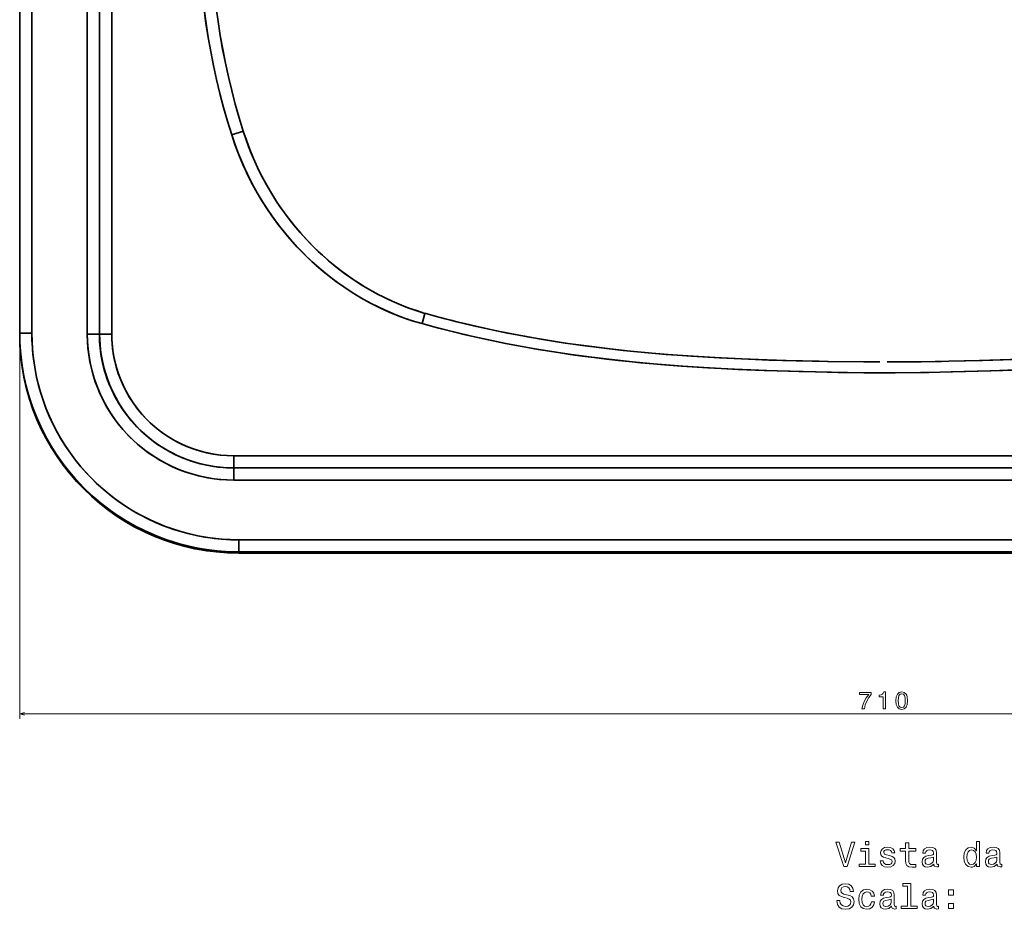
# Model space of a CAD drawing. Extents: x 239 to 2024, y -7 to 1577.
# Tile 1 of 8: x 239 to 644, y -7 to 359. Entities that reach past the tile are written whole.
import ezdxf

# ---------------------------------------------------------------- set-up
doc = ezdxf.new("R2010")
doc.units = 0

msp = doc.modelspace()

# ---------------------------------------------------------------- linework, layer by layer
at = {"color": 7, "lineweight": 35}
for p, q in [((239.5, 724.28), (239.5, 229.28)), ((277.33, 679.4), (277.33, 229.28)), ((277.33, 229.28), (277.33, 679.4)), ((272.35, 579.43), (272.35, 229.28)), ((272.35, 229.28), (272.35, 579.43)), ((239.5, 547.83), (239.5, 229.72)), ((239.5, 229.72), (239.5, 547.83)), ((244.5, 547.83), (244.5, 229.72)), ((244.5, 229.72), (244.5, 547.83)), ((267.29, 229.28), (267.29, 547.83)), ((267.29, 547.83), (267.29, 229.28)), ((272.27, 547.83), (272.27, 229.28)), ((272.27, 229.28), (272.27, 547.83)), ((327.52, 179.28), (861.48, 179.28)), ((861.48, 179.28), (327.52, 179.28)), ((861.48, 174.28), (327.52, 174.28)), ((327.52, 174.28), (861.48, 174.28)), ((861.48, 169.28), (327.52, 169.28)), ((327.52, 169.28), (861.48, 169.28)), ((329.5, 144.74), (859.5, 144.74)), ((859.5, 144.74), (329.5, 144.74)), ((859.5, 139.75), (329.5, 139.75)), ((329.5, 139.75), (859.5, 139.75)), ((329.5, 139.3), (859.5, 139.3)), ((859.5, 139.3), (329.5, 139.3)), ((859.5, 139.28), (329.5, 139.28)), ((329.5, 139.28), (859.5, 139.28))]:
    msp.add_line(p, q, dxfattribs=at)
at = {"color": 7, "lineweight": 35, "ltscale": 0.124943}
msp.add_line((326.63, 311.21), (331.39, 312.72), dxfattribs=at)
msp.add_line((326.63, 311.21), (331.39, 312.72), dxfattribs=at)
at = {"color": 7, "lineweight": 35, "ltscale": 0.110104}
msp.add_line((404.87, 233.61), (406.05, 237.86), dxfattribs=at)
at = {"color": 7, "lineweight": 35, "ltscale": 0.110087}
msp.add_line((406.05, 237.85), (404.87, 233.61), dxfattribs=at)
at = {"color": 7, "lineweight": 35, "ltscale": 0.010936}
for p, q in [((239.5, 229.72), (239.5, 229.28)), ((239.5, 229.28), (239.5, 229.72))]:
    msp.add_line(p, q, dxfattribs=at)
at = {"color": 7, "lineweight": 35, "ltscale": 0.125}
for p, q in [((239.5, 229.72), (244.5, 229.72)), ((244.5, 229.72), (239.5, 229.72)), ((327.52, 179.28), (327.52, 174.28)), ((327.52, 174.28), (327.52, 179.28)), ((327.52, 174.28), (327.52, 169.28)), ((327.52, 174.28), (327.52, 169.28))]:
    msp.add_line(p, q, dxfattribs=at)
at = {"color": 7, "lineweight": 35, "ltscale": 4.04358e-05}
msp.add_line((239.5, 229.28), (239.5, 229.28), dxfattribs=at)
at = {"color": 7, "lineweight": 35, "ltscale": 4.34875e-05}
msp.add_line((239.5, 229.28), (239.5, 229.28), dxfattribs=at)
at = {"color": 7, "lineweight": 13}
for p, q in [((239.5, 227.72), (239.5, 71.2)), ((239.5, 73.2), (949.5, 73.2))]:
    msp.add_line(p, q, dxfattribs=at)
at = {"color": 7, "lineweight": 35, "ltscale": 0.124524}
for p, q in [((267.29, 229.28), (272.27, 229.28)), ((272.27, 229.28), (267.29, 229.28)), ((277.33, 229.28), (272.35, 229.28)), ((277.33, 229.28), (272.35, 229.28)), ((329.5, 144.74), (329.5, 139.75)), ((329.5, 144.74), (329.5, 139.75))]:
    msp.add_line(p, q, dxfattribs=at)
at = {"color": 7, "lineweight": 35, "ltscale": 0.001907}
for p, q in [((272.35, 229.28), (272.27, 229.28)), ((272.27, 229.28), (272.35, 229.28))]:
    msp.add_line(p, q, dxfattribs=at)
at = {"color": 7, "lineweight": 35, "ltscale": 0.011414}
for p, q in [((329.5, 139.75), (329.5, 139.3)), ((329.5, 139.3), (329.5, 139.75))]:
    msp.add_line(p, q, dxfattribs=at)
at = {"color": 7, "lineweight": 35, "ltscale": 0.000476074}
msp.add_line((329.5, 139.3), (329.5, 139.28), dxfattribs=at)
msp.add_line((329.5, 139.3), (329.5, 139.28), dxfattribs=at)
at = {"color": 7, "lineweight": 35}
for points in [[(331.39, 312.72), (332.65, 308.97), (334.04, 305.22), (335.59, 301.47), (337.25, 297.81), (339.03, 294.21), (340.92, 290.69), (342.96, 287.19), (345.08, 283.82), (346.42, 281.82), (348.32, 279.12), (350.25, 276.54), (352.2, 274.08), (354.6, 271.22), (357.11, 268.43), (359.59, 265.84), (362.22, 263.27), (363.88, 261.73), (366.21, 259.66), (368.53, 257.71), (370.83, 255.9), (373.46, 253.93), (376.14, 252.04), (378.73, 250.33), (381.46, 248.63), (384.33, 246.98), (386.25, 245.93), (389.36, 244.34), (392.5, 242.86), (395.66, 241.5), (399.06, 240.17), (402.53, 238.95), (406.05, 237.85)], [(406.05, 237.85), (403.12, 238.76), (400.21, 239.75), (397.33, 240.83), (394.48, 241.99), (392.6, 242.82), (390.73, 243.68), (388.88, 244.58), (387.04, 245.51), (383.41, 247.5), (379.86, 249.62), (376.38, 251.88), (372.99, 254.27), (369.68, 256.8), (366.46, 259.45), (363.46, 262.11), (360.55, 264.88), (357.73, 267.76), (355.02, 270.74), (352.41, 273.82), (349.9, 277), (347.5, 280.26), (345.22, 283.61), (343.05, 287.04), (341, 290.55), (339.07, 294.13), (337.26, 297.77), (335.58, 301.49), (334.55, 303.94), (333.58, 306.42), (332.44, 309.55), (331.39, 312.72)], [(326.63, 311.21), (327.95, 307.26), (329.41, 303.37), (331, 299.53), (332.71, 295.75), (334.55, 292.04), (336.52, 288.39), (338.61, 284.81), (340.82, 281.31), (343.15, 277.89), (345.59, 274.55), (348.14, 271.3), (350.8, 268.15), (353.57, 265.1), (356.51, 262.07), (359.55, 259.16), (362.69, 256.36), (365.93, 253.69), (369.26, 251.13), (372.67, 248.7), (376.17, 246.4), (379.75, 244.24), (383.4, 242.22), (387.12, 240.33), (390.58, 238.74), (394.08, 237.26), (397.64, 235.92), (401.23, 234.7), (404.87, 233.61)], [(326.63, 311.21), (328.02, 307.07), (329.56, 302.99), (331.24, 298.97), (333.06, 295.02), (335.03, 291.13), (337.12, 287.32), (339.36, 283.6), (341.72, 279.95), (344.21, 276.4), (346.83, 272.95), (349.56, 269.59), (352.42, 266.34), (355.39, 263.21), (358.25, 260.38), (361.21, 257.66), (364.26, 255.05), (367.39, 252.54), (370.6, 250.15), (373.89, 247.88), (377.26, 245.73), (380.69, 243.7), (384.19, 241.8), (387.75, 240.03), (391.37, 238.39), (395.04, 236.89), (398.76, 235.52), (401.8, 234.52), (404.87, 233.61)], [(593.03, 217.86), (586.76, 217.89), (571.67, 218.06), (558.52, 218.32), (547.4, 218.65), (536.28, 219.08), (525.17, 219.64), (514.07, 220.32), (505.19, 220.98), (496.33, 221.75), (487.47, 222.63), (478.63, 223.63), (470.78, 224.64), (462.95, 225.76), (455.54, 226.93), (448.15, 228.21), (439.67, 229.82), (435.41, 230.69), (431.16, 231.6), (426.96, 232.54), (422.77, 233.52), (418.57, 234.54), (414.39, 235.61), (410.21, 236.71), (406.05, 237.86)], [(406.05, 237.86), (410.76, 236.57), (416.63, 235.03), (419.11, 234.41), (426.05, 232.75), (433.02, 231.19), (440.01, 229.75), (447.02, 228.41), (452.79, 227.39), (458.57, 226.44), (463.7, 225.65), (472.37, 224.43), (481.05, 223.34), (490.36, 222.33), (499.22, 221.48), (505.93, 220.92), (515.64, 220.22), (527.07, 219.53), (536.12, 219.09), (546.62, 218.68), (554.45, 218.43), (567.97, 218.12), (571.51, 218.06), (586.31, 217.89), (593.03, 217.86)], [(782.95, 237.86), (774.82, 235.66), (766.64, 233.62), (758.41, 231.72), (750.16, 229.98), (741.88, 228.39), (736.63, 227.46), (731.37, 226.59), (725.98, 225.75), (720.58, 224.96), (711.88, 223.82), (703.17, 222.8), (694.44, 221.91), (685.7, 221.13), (676.9, 220.46), (668.1, 219.88), (659.29, 219.39), (652.96, 219.09), (646.63, 218.83), (633.97, 218.42), (621.3, 218.13), (609.93, 217.96), (595.97, 217.86)], [(404.87, 233.61), (409.16, 232.44), (413.47, 231.31), (417.73, 230.24), (422, 229.21), (427.75, 227.89), (433.52, 226.64), (439.29, 225.47), (444.51, 224.47), (449.73, 223.53), (458, 222.16), (466.28, 220.92), (474.58, 219.8), (482.89, 218.81), (488.85, 218.16), (494.81, 217.57), (503.41, 216.81), (512.01, 216.15), (520.62, 215.58), (527.71, 215.17), (534.8, 214.81), (545.45, 214.37), (556.1, 214.01), (566.76, 213.75), (575.84, 213.58), (589.73, 213.42), (594.5, 213.39)], [(404.87, 233.61), (411.63, 231.79), (418.42, 230.07), (425.23, 228.46), (432.15, 226.93), (439.09, 225.51), (446.04, 224.19), (452.61, 223.04), (459.19, 221.97), (465.78, 220.99), (470.67, 220.31), (475.56, 219.68), (480.59, 219.07), (485.62, 218.5), (494.22, 217.63), (502.82, 216.86), (511.43, 216.19), (522.33, 215.48), (533.24, 214.89), (539.89, 214.59), (546.53, 214.33), (559.82, 213.91), (573.11, 213.62), (586.42, 213.45), (594.5, 213.39)], [(329.5, 139.75), (325.88, 139.83), (322.27, 140.05), (318.68, 140.41), (315.1, 140.91), (311.54, 141.56), (308.01, 142.36), (304.52, 143.29), (301.06, 144.36), (297.66, 145.57), (294.3, 146.92), (291, 148.4), (287.76, 150.01), (284.59, 151.75), (281.5, 153.62), (278.48, 155.61), (275.54, 157.72), (272.69, 159.94), (269.93, 162.28), (267.27, 164.72), (264.71, 167.28), (262.25, 169.93), (259.9, 172.68), (257.67, 175.52), (255.55, 178.45), (253.55, 181.46), (251.67, 184.54), (249.92, 187.71), (248.29, 190.93), (246.8, 194.23), (245.44, 197.58), (244.22, 200.98), (243.13, 204.42), (242.18, 207.91), (241.38, 211.44), (240.71, 214.99), (240.19, 218.57), (239.81, 222.27), (239.58, 225.99), (239.5, 229.72)], [(329.5, 144.74), (325.99, 144.81), (322.48, 145.03), (318.98, 145.39), (315.51, 145.9), (312.05, 146.55), (308.63, 147.34), (305.24, 148.27), (301.9, 149.34), (298.6, 150.55), (295.35, 151.9), (292.16, 153.37), (289.04, 154.98), (285.98, 156.72), (283, 158.58), (280.1, 160.56), (277.28, 162.66), (274.56, 164.88), (271.92, 167.2), (269.39, 169.63), (266.96, 172.17), (264.63, 174.8), (262.42, 177.53), (260.32, 180.35), (258.33, 183.25), (256.47, 186.23), (254.74, 189.28), (253.13, 192.41), (251.65, 195.6), (250.31, 198.84), (249.1, 202.14), (248.03, 205.49), (247.1, 208.87), (246.31, 212.3), (245.66, 215.75), (245.15, 219.22), (244.79, 222.72), (244.57, 226.21), (244.5, 229.72)], [(329.5, 144.74), (326.11, 144.8), (322.73, 145.01), (319.36, 145.34), (316.01, 145.81), (312.67, 146.42), (309.37, 147.15), (306.09, 148.02), (302.85, 149.02), (299.66, 150.15), (296.51, 151.4), (293.42, 152.77), (290.38, 154.27), (287.4, 155.89), (284.49, 157.63), (281.66, 159.48), (278.9, 161.44), (276.21, 163.51), (273.62, 165.68), (271.11, 167.96), (268.7, 170.33), (266.38, 172.8), (264.16, 175.36), (262.05, 178.01), (260.04, 180.74), (258.14, 183.54), (256.36, 186.42), (254.69, 189.37), (253.14, 192.38), (251.72, 195.45), (250.41, 198.58), (249.23, 201.75), (248.18, 204.97), (247.26, 208.23), (246.47, 211.52), (245.81, 214.85), (245.29, 218.19), (244.94, 221.06), (244.7, 223.94), (244.55, 226.83), (244.5, 229.72)], [(267.29, 229.28), (267.37, 226.19), (267.61, 223.11), (268.01, 220.05), (268.56, 217.01), (269.28, 214.01), (270.14, 211.04), (271.16, 208.13), (272.33, 205.27), (273.64, 202.47), (275.1, 199.74), (276.69, 197.09), (278.42, 194.53), (280.28, 192.06), (282.27, 189.69), (284.37, 187.42), (286.59, 185.26), (288.92, 183.22), (291.35, 181.31), (293.88, 179.51), (296.5, 177.85), (299.2, 176.33), (301.97, 174.94), (304.82, 173.71), (307.72, 172.61), (310.67, 171.67), (313.67, 170.89), (316.71, 170.25), (319.39, 169.83), (322.09, 169.52), (324.81, 169.34), (327.52, 169.28)], [(267.29, 229.28), (267.36, 226.44), (267.56, 223.6), (267.9, 220.78), (268.37, 217.98), (268.97, 215.2), (269.71, 212.46), (270.57, 209.75), (271.56, 207.09), (272.68, 204.48), (273.92, 201.92), (275.28, 199.42), (276.76, 196.99), (278.35, 194.63), (280.06, 192.35), (281.87, 190.15), (283.78, 188.04), (285.79, 186.02), (287.89, 184.1), (290.08, 182.28), (292.35, 180.57), (294.71, 178.96), (297.15, 177.47), (299.65, 176.09), (302.21, 174.84), (304.83, 173.7), (307.5, 172.69), (310.21, 171.81), (312.96, 171.06), (315.75, 170.44), (318.56, 169.95), (321.54, 169.58), (324.53, 169.35), (327.52, 169.28)], [(272.27, 229.28), (272.35, 226.32), (272.59, 223.38), (272.99, 220.45), (273.55, 217.55), (274.26, 214.68), (275.12, 211.85), (276.14, 209.07), (277.3, 206.36), (278.61, 203.71), (280.06, 201.12), (281.65, 198.62), (283.37, 196.21), (285.22, 193.9), (287.19, 191.69), (289.28, 189.58), (291.48, 187.6), (293.78, 185.73), (296.18, 183.99), (298.67, 182.37), (301.25, 180.9), (303.9, 179.56), (306.62, 178.37), (309.4, 177.32), (312.24, 176.43), (315.11, 175.68), (318.03, 175.1), (320.97, 174.67), (323.15, 174.45), (325.33, 174.32), (327.52, 174.28)], [(327.52, 174.28), (324.55, 174.36), (321.59, 174.6), (318.65, 175), (315.73, 175.55), (312.85, 176.26), (310.01, 177.12), (307.22, 178.14), (304.48, 179.3), (301.82, 180.61), (299.23, 182.06), (296.72, 183.65), (294.31, 185.36), (291.99, 187.21), (289.77, 189.17), (287.66, 191.26), (285.66, 193.45), (283.79, 195.75), (282.04, 198.15), (280.43, 200.63), (278.95, 203.19), (277.62, 205.83), (276.42, 208.54), (275.38, 211.31), (274.48, 214.13), (273.74, 216.99), (273.16, 219.9), (272.73, 222.82), (272.52, 224.97), (272.39, 227.12), (272.35, 229.28)], [(327.52, 179.28), (324.69, 179.36), (321.87, 179.6), (319.06, 179.99), (316.28, 180.55), (313.54, 181.26), (310.84, 182.12), (308.19, 183.14), (305.61, 184.3), (303.09, 185.6), (300.66, 187.04), (298.31, 188.62), (296.06, 190.32), (293.9, 192.15), (291.86, 194.1), (289.92, 196.16), (288.1, 198.33), (286.41, 200.59), (284.85, 202.95), (283.43, 205.39), (282.15, 207.9), (281.01, 210.48), (280.02, 213.12), (279.18, 215.82), (278.5, 218.55), (277.97, 221.32), (277.6, 224.12), (277.39, 226.93), (277.33, 229.28)], [(327.52, 179.28), (324.82, 179.35), (322.13, 179.57), (319.45, 179.93), (316.79, 180.44), (314.17, 181.08), (311.58, 181.87), (309.04, 182.79), (306.55, 183.85), (304.13, 185.04), (301.77, 186.36), (299.49, 187.8), (297.29, 189.37), (295.18, 191.04), (293.16, 192.83), (291.24, 194.73), (289.43, 196.73), (287.72, 198.82), (286.13, 201), (284.67, 203.25), (283.33, 205.58), (282.11, 207.98), (281.03, 210.45), (280.08, 212.96), (279.27, 215.53), (278.59, 218.13), (278.06, 220.77), (277.68, 223.43), (277.48, 225.38), (277.37, 227.33), (277.33, 229.28)], [(595.97, 217.86), (603.27, 217.9), (618.27, 218.07), (621.35, 218.13), (635.21, 218.45), (643.65, 218.72), (654.81, 219.18)], [(654.2, 214.81), (643.55, 214.37), (632.9, 214.01), (622.24, 213.75), (613.16, 213.58), (599.27, 213.42), (594.5, 213.39)], [(594.5, 213.39), (609.71, 213.53), (617.61, 213.65), (628.12, 213.88), (638.64, 214.19), (649.15, 214.59)]]:
    msp.add_lwpolyline(points, dxfattribs=at)
at = {"color": 7, "lineweight": 13}
for points in [[(585.63, 75.2), (586.64, 75.2), (586.98, 76.87), (587.56, 78.42), (588.39, 79.86), (589.47, 81.22), (589.47, 82.05), (584.67, 82.05), (584.67, 81.13), (588.5, 81.13), (587.39, 79.77), (586.55, 78.35), (585.97, 76.84)], [(594.32, 75.2), (595.24, 75.2), (595.24, 82.25), (594.55, 82.25), (594.37, 81.64), (594.01, 81.23), (593.45, 80.98), (592.68, 80.9), (592.68, 80.19), (594.32, 80.19)], [(599.54, 78.62), (599.69, 77.04), (600.17, 75.91), (600.92, 75.22), (601.97, 75), (603.01, 75.22), (603.77, 75.91), (604.23, 77.04), (604.39, 78.62), (604.23, 80.2), (604.04, 80.82), (603.77, 81.34), (603.01, 82.02), (601.97, 82.25), (600.92, 82.02), (600.17, 81.33), (599.69, 80.2)], [(600.51, 78.62), (600.59, 79.84), (600.84, 80.72), (601.3, 81.24), (601.97, 81.42), (602.64, 81.24), (603.09, 80.72), (603.34, 79.84), (603.42, 78.62), (603.34, 77.39), (603.09, 76.52), (602.64, 76), (601.97, 75.83), (601.3, 76), (600.84, 76.52), (600.59, 77.39)], [(581.34, 20.42), (578.84, 11.9), (576.26, 20.42), (574.89, 20.42), (578.12, 10.4), (579.56, 10.4), (582.71, 20.42)], [(588.45, 20.75), (587.11, 20.75), (587.11, 19.31), (588.45, 19.31)], [(632.66, 11.6), (632.66, 10.4), (633.92, 10.4), (633.92, 20.75), (632.67, 20.75), (632.67, 16.96), (631.7, 18.05), (631.11, 18.31), (630.44, 18.41), (629.21, 18.13), (628.26, 17.32), (627.64, 16.02), (627.43, 14.28), (627.64, 12.54), (628.26, 11.22), (629.21, 10.4), (630.44, 10.13), (631.11, 10.23), (631.72, 10.49)], [(588.4, 11.47), (588.4, 17.88), (585.15, 17.88), (585.15, 16.8), (587.14, 16.8), (587.14, 11.47), (584.54, 11.47), (584.54, 10.4), (591.03, 10.4), (591.03, 11.47)], [(596.99, 14.91), (595.77, 15.2), (594.86, 15.53), (594.56, 16.21), (594.64, 16.69), (594.95, 17.03), (595.44, 17.25), (596.14, 17.33), (596.82, 17.25), (597.35, 16.99), (597.7, 16.6), (597.84, 16.08), (599.08, 16.08), (599.08, 16.11), (598.87, 17.05), (598.28, 17.78), (597.35, 18.24), (596.14, 18.41), (594.92, 18.24), (594.02, 17.77), (593.46, 17.06), (593.29, 16.17), (593.42, 15.3), (593.82, 14.7), (594.49, 14.26), (595.45, 13.96), (596.86, 13.62), (597.73, 13.26), (597.96, 12.97), (598.04, 12.54), (597.91, 12), (597.57, 11.6), (597.01, 11.34), (596.26, 11.25), (595.47, 11.34), (594.89, 11.64), (594.5, 12.13), (594.34, 12.81), (593.12, 12.81), (593.32, 11.66), (593.91, 10.82), (594.85, 10.32), (596.14, 10.13), (597.5, 10.32), (598.49, 10.82), (599.1, 11.63), (599.31, 12.68), (599.15, 13.59), (598.71, 14.21), (597.97, 14.61)], [(603.58, 16.8), (603.58, 12.92), (603.66, 11.67), (604.07, 10.81), (604.87, 10.3), (606.24, 10.13), (607.74, 10.2), (607.74, 11.3), (606.65, 11.21), (605.65, 11.33), (605.12, 11.69), (604.89, 12.29), (604.85, 13.14), (604.85, 16.8), (607.74, 16.8), (607.74, 17.88), (604.85, 17.88), (604.85, 20.14), (603.58, 20.14), (603.58, 17.88), (601.39, 17.88), (601.39, 16.8)], [(615.15, 11.41), (615.15, 11.37), (615.22, 10.88), (615.44, 10.53), (616.34, 10.26), (617.05, 10.37), (617.05, 11.35), (616.75, 11.31), (616.34, 11.5), (616.27, 12.07), (616.27, 16.08), (616.1, 17.1), (615.6, 17.82), (614.72, 18.26), (613.48, 18.41), (612.27, 18.24), (611.37, 17.75), (610.81, 16.99), (610.62, 15.98), (610.62, 15.89), (611.76, 15.89), (611.86, 16.5), (612.18, 16.93), (612.7, 17.19), (613.43, 17.29), (614.14, 17.22), (614.64, 17), (614.95, 16.63), (615.05, 16.11), (614.99, 15.5), (614.76, 15.2), (614.18, 15.06), (613.1, 14.94), (611.86, 14.68), (610.98, 14.22), (610.47, 13.5), (610.31, 12.43), (610.45, 11.48), (610.9, 10.78), (611.62, 10.33), (612.61, 10.17), (613.95, 10.48)], [(630.65, 17.28), (631.49, 17.07), (632.12, 16.51), (632.5, 15.58), (632.64, 14.28), (632.5, 12.97), (632.12, 12.03), (631.49, 11.46), (630.65, 11.27), (629.86, 11.46), (629.26, 12.03), (628.85, 12.98), (628.72, 14.28), (628.85, 15.56), (629.26, 16.5), (629.86, 17.07)], [(641.17, 11.41), (641.17, 11.37), (641.24, 10.88), (641.46, 10.53), (642.37, 10.26), (643.07, 10.37), (643.07, 11.35), (642.77, 11.31), (642.37, 11.5), (642.3, 12.07), (642.3, 16.08), (642.12, 17.1), (641.62, 17.82), (640.74, 18.26), (639.5, 18.41), (638.29, 18.24), (637.4, 17.75), (636.83, 16.99), (636.65, 15.98), (636.65, 15.89), (637.79, 15.89), (637.89, 16.5), (638.2, 16.93), (638.72, 17.19), (639.46, 17.29), (640.16, 17.22), (640.67, 17), (640.97, 16.63), (641.07, 16.11), (641.01, 15.5), (640.78, 15.2), (640.21, 15.06), (639.13, 14.94), (637.89, 14.68), (637.01, 14.22), (636.49, 13.5), (636.33, 12.43), (636.47, 11.48), (636.92, 10.78), (637.64, 10.33), (638.64, 10.17), (639.98, 10.48)], [(615, 13.11), (614.83, 12.36), (614.37, 11.79), (613.68, 11.41), (612.83, 11.28), (612.28, 11.35), (611.89, 11.58), (611.65, 11.99), (611.57, 12.55), (611.63, 13.05), (611.86, 13.41), (612.79, 13.82), (613.95, 13.99), (615, 14.34)], [(641.03, 13.11), (640.85, 12.36), (640.39, 11.79), (639.7, 11.41), (638.85, 11.28), (638.3, 11.35), (637.91, 11.58), (637.67, 11.99), (637.6, 12.55), (637.66, 13.05), (637.89, 13.41), (638.81, 13.82), (639.98, 13.99), (641.03, 14.34)], [(576.56, -3.57), (575.25, -3.57), (575.54, -5.1), (576.26, -6.22), (577.37, -6.9), (578.87, -7.15), (580.35, -6.92), (581.46, -6.28), (582.17, -5.29), (582.43, -3.98), (582.21, -2.8), (581.6, -2.03), (580.62, -1.53), (579.31, -1.15), (578.19, -0.88), (577.45, -0.56), (577.04, -0.1), (576.91, 0.62), (577.04, 1.27), (577.41, 1.76), (577.99, 2.09), (578.78, 2.2), (579.59, 2.06), (580.22, 1.67), (580.64, 1.02), (580.84, 0.14), (582.15, 0.14), (582.15, 0.17), (581.92, 1.53), (581.24, 2.54), (580.18, 3.17), (578.74, 3.39), (577.44, 3.17), (576.43, 2.56), (575.78, 1.63), (575.55, 0.42), (575.74, -0.66), (576.29, -1.4), (577.15, -1.89), (578.33, -2.26), (579.5, -2.59), (580.38, -2.91), (580.91, -3.37), (581.1, -4.12), (580.93, -4.88), (580.48, -5.46), (579.8, -5.82), (578.92, -5.94), (577.94, -5.78), (577.19, -5.32), (576.72, -4.57)], [(589.46, -1.7), (590.71, -1.7), (590.45, -0.55), (589.83, 0.36), (588.87, 0.92), (587.61, 1.14), (586.23, 0.85), (585.18, 0.04), (584.51, -1.27), (584.28, -3.03), (584.5, -4.77), (585.15, -6.07), (586.17, -6.87), (587.57, -7.15), (588.81, -6.93), (589.77, -6.33), (590.44, -5.37), (590.72, -4.11), (589.51, -4.11), (589.3, -4.91), (588.89, -5.52), (588.32, -5.89), (587.61, -6.01), (586.73, -5.82), (586.1, -5.25), (585.71, -4.31), (585.58, -2.98), (585.71, -1.69), (586.11, -0.75), (586.76, -0.17), (587.61, 0.03), (588.36, -0.1), (588.92, -0.43), (589.3, -0.98)], [(597.8, -5.86), (597.8, -5.91), (597.87, -6.4), (598.09, -6.74), (599, -7.02), (599.7, -6.9), (599.7, -5.92), (599.4, -5.97), (599, -5.78), (598.92, -5.2), (598.92, -1.2), (598.75, -0.17), (598.25, 0.55), (597.37, 0.98), (596.13, 1.14), (594.92, 0.97), (594.02, 0.48), (593.46, -0.29), (593.28, -1.3), (593.28, -1.38), (594.41, -1.38), (594.51, -0.78), (594.83, -0.35), (595.35, -0.09), (596.09, 0.01), (596.79, -0.06), (597.3, -0.27), (597.6, -0.65), (597.7, -1.17), (597.64, -1.77), (597.41, -2.08), (596.83, -2.22), (595.75, -2.33), (594.51, -2.59), (593.64, -3.05), (593.12, -3.78), (592.96, -4.84), (593.1, -5.79), (593.55, -6.5), (594.27, -6.95), (595.26, -7.1), (596.6, -6.8)], [(604.4, 2.41), (604.4, -5.81), (601.79, -5.81), (601.79, -6.87), (608.26, -6.87), (608.26, -5.81), (605.67, -5.81), (605.67, 3.47), (602.41, 3.47), (602.41, 2.41)], [(615.15, -5.86), (615.15, -5.91), (615.22, -6.4), (615.44, -6.74), (616.34, -7.02), (617.05, -6.9), (617.05, -5.92), (616.75, -5.97), (616.34, -5.78), (616.27, -5.2), (616.27, -1.2), (616.1, -0.17), (615.6, 0.55), (614.72, 0.98), (613.48, 1.14), (612.27, 0.97), (611.37, 0.48), (610.81, -0.29), (610.62, -1.3), (610.62, -1.38), (611.76, -1.38), (611.86, -0.78), (612.18, -0.35), (612.7, -0.09), (613.43, 0.01), (614.14, -0.06), (614.64, -0.27), (614.95, -0.65), (615.05, -1.17), (614.99, -1.77), (614.76, -2.08), (614.18, -2.22), (613.1, -2.33), (611.86, -2.59), (610.98, -3.05), (610.47, -3.78), (610.31, -4.84), (610.45, -5.79), (610.9, -6.5), (611.62, -6.95), (612.61, -7.1), (613.95, -6.8)], [(621.21, -1.28), (623.2, -1.28), (623.2, 0.86), (621.21, 0.86)], [(597.66, -4.16), (597.48, -4.91), (597.02, -5.49), (596.33, -5.86), (595.48, -5.99), (594.93, -5.92), (594.54, -5.69), (594.3, -5.29), (594.23, -4.73), (594.28, -4.22), (594.51, -3.86), (595.44, -3.46), (596.6, -3.29), (597.66, -2.94)], [(615, -4.16), (614.83, -4.91), (614.37, -5.49), (613.68, -5.86), (612.83, -5.99), (612.28, -5.92), (611.89, -5.69), (611.65, -5.29), (611.57, -4.73), (611.63, -4.22), (611.86, -3.86), (612.79, -3.46), (613.95, -3.29), (615, -2.94)], [(621.21, -6.87), (623.2, -6.87), (623.2, -4.73), (621.21, -4.73)]]:
    msp.add_lwpolyline(points, close=True, dxfattribs=at)
msp.add_lwpolyline([(241.43, 73.72), (239.5, 73.2), (241.43, 72.69)], dxfattribs=at)
at = {"color": 7, "lineweight": 35}
msp.add_arc((329.5, 229.28), 90, 180, 270, dxfattribs=at)
msp.add_arc((329.5, 229.28), 90, 180, 270, dxfattribs=at)
msp.add_arc((329.5, 229.28), 90, 180, 270, dxfattribs=at)
for centre, major_axis, ratio, start_param, end_param in [((594.53, 399.88), (0.02, -287.71), 0.978806, 4.37219, 5.02565), ((594.5, 399.89), (-0.16, -287.69), 0.978743, 4.372813, 5.026311), ((593.93, 399.9), (-0.31, -282.42), 0.97732, 4.372878, 5.027277), ((594.51, 399.88), (0.01, -282.7), 0.978399, 4.372094, 5.025808), ((329.5, 229.72), (-90, 0.58), 0.999576, 0.006446, 1.577248), ((329.5, 229.28), (-89.99, 1.04), 0.999789, 0.011554, 1.582356), ((329.5, 229.28), (-89.94, 3.27), 0.99979, 0.036332, 1.607147), ((327.52, 229.28), (-55.25, -0.01), 0.995508, 6.283093, 7.853888), ((327.52, 229.28), (-55.17, -0.01), 0.996883, 6.283082, 7.853877)]:
    msp.add_ellipse(centre, major_axis=major_axis, ratio=ratio, start_param=start_param, end_param=end_param, dxfattribs=at)

doc.saveas('drawing.dxf')
